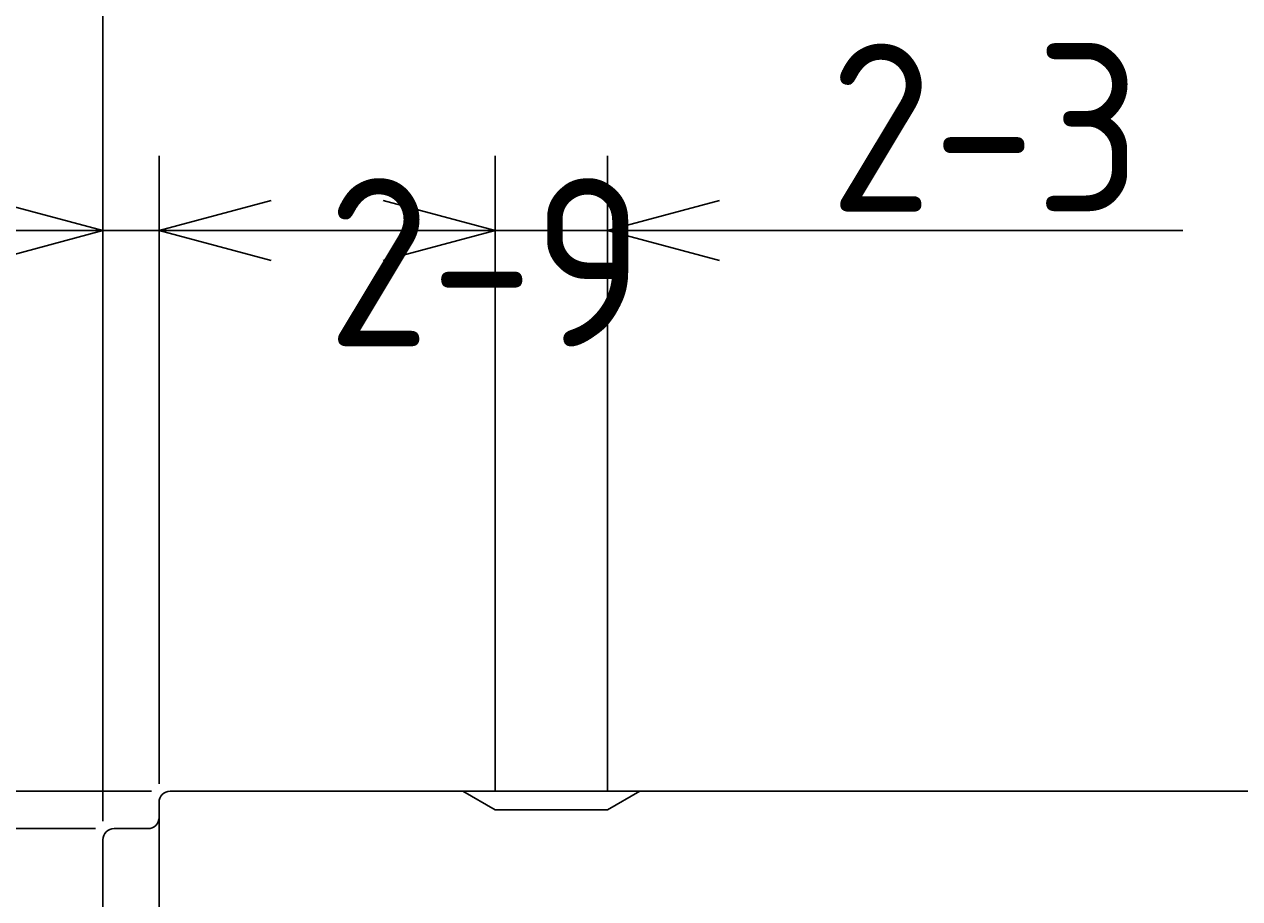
# Model space of a CAD drawing. Extents: x 55 to 297, y 73 to 146.
# Tile 3 of 7: x 83 to 115, y 102 to 126. Entities that reach past the tile are written whole.
import ezdxf

# ---------------------------------------------------------------- set-up
doc = ezdxf.new("R2010")
doc.units = 0
doc.header["$LTSCALE"] = 0.2
doc.layers.get('0').update_dxf_attribs({"linetype": 'CONTINUOUS'})
doc.layers.get('DEFPOINTS').update_dxf_attribs({"linetype": 'CONTINUOUS'})
doc.layers.add('18-0-CON', color=3, linetype='CONTINUOUS')
doc.layers.add('35-0-CON', color=7, linetype='CONTINUOUS')
doc.styles.add('DIMENSION', font='isocp.shx', dxfattribs={"bigfont": 'bigfont.shx'})
doc.dimstyles.get("Standard").update_dxf_attribs({"dimtxt": 0.18, "dimasz": 0.18, "dimexe": 0.18, "dimexo": 0.0625, "dimgap": 0.09, "dimtad": 0, "dimtih": 1, "dimtoh": 1, "dimzin": 0, "dimcen": 0.09, "dimazin": 3, "dimtfac": 1, "dimtofl": 0, "dimtmove": 0, "dimatfit": 3})

# ---------------------------------------------------------------- blocks, each defined once
blk = doc.blocks.new('_OPEN30')
at = {"color": 0, "linetype": 'BYBLOCK'}
for p, q in [((-1, 0.268), (0, 0)), ((0, 0), (-1, -0.268)), ((0, 0), (-1, 0))]:
    blk.add_line(p, q, dxfattribs=at)
blk = doc.blocks.new('*U83')
at = {"layer": '18-0-CON', "color": 161, "style": 'DIMENSION'}
blk.add_text('108', height=4.5, dxfattribs=at).set_placement((134.725, 130.5))
blk = doc.blocks.new('*D82')
at = {"layer": '18-0-CON', "color": 161}
for p, q in [((85, 104.2), (85, 132)), ((193, 105.493), (193, 132)), ((88, 130), (190, 130))]:
    blk.add_line(p, q, dxfattribs=at)
at = {"layer": 'DEFPOINTS', "color": 0}
for p in [(193, 130), (193, 104.993), (85, 103.7)]:
    blk.add_point(p, dxfattribs=at)
at = {"layer": '18-0-CON'}
blk.add_blockref('*U83', (0, 0), dxfattribs=at)
at = {"layer": '18-0-CON', "color": 161, "xscale": 3, "yscale": 3, "zscale": 3, "rotation": 180}
blk.add_blockref('_OPEN30', (85, 130), dxfattribs=at)
at = {"layer": '18-0-CON', "color": 161, "xscale": 3, "yscale": 3, "zscale": 3}
blk.add_blockref('_OPEN30', (193, 130), dxfattribs=at)
blk = doc.blocks.new('*U89')
at = {"layer": '18-0-CON', "color": 161, "style": 'DIMENSION'}
blk.add_text('(186)', height=4.5, dxfattribs=at).set_placement((171.925, 140.725))
blk = doc.blocks.new('*D88')
at = {"layer": '18-0-CON', "color": 161}
for p, q in [((85, 104.2), (85, 142)), ((271, 103.25), (271, 142)), ((268, 140), (88, 140))]:
    blk.add_line(p, q, dxfattribs=at)
at = {"layer": 'DEFPOINTS', "color": 0}
for p in [(85, 140), (85, 103.7), (271, 102.75)]:
    blk.add_point(p, dxfattribs=at)
at = {"layer": '18-0-CON'}
blk.add_blockref('*U89', (0, 0), dxfattribs=at)
at = {"layer": '18-0-CON', "color": 161, "xscale": 3, "yscale": 3, "zscale": 3, "rotation": 180}
blk.add_blockref('_OPEN30', (85, 140), dxfattribs=at)
at = {"layer": '18-0-CON', "color": 161, "xscale": 3, "yscale": 3, "zscale": 3}
blk.add_blockref('_OPEN30', (271, 140), dxfattribs=at)
blk = doc.blocks.new('*U91')
at = {"layer": '18-0-CON', "color": 161, "style": 'DIMENSION'}
blk.add_text('∅10', height=4.5, rotation=90, dxfattribs=at).set_placement((59.5, 95.273))
blk = doc.blocks.new('*D90')
at = {"layer": '18-0-CON', "color": 161}
for p, q in [((86.3, 105), (58, 105)), ((60, 102), (60, 98)), ((86.3, 95), (58, 95))]:
    blk.add_line(p, q, dxfattribs=at)
at = {"layer": 'DEFPOINTS', "color": 0}
for p in [(86.8, 105), (60, 95), (86.8, 95)]:
    blk.add_point(p, dxfattribs=at)
at = {"layer": '18-0-CON'}
blk.add_blockref('*U91', (0, 0), dxfattribs=at)
at = {"layer": '18-0-CON', "color": 161, "xscale": 3, "yscale": 3, "zscale": 3}
for p, rotation in [((60, 105), 90), ((60, 95), 270)]:
    blk.add_blockref('_OPEN30', p, dxfattribs=dict(at, rotation=rotation))
blk = doc.blocks.new('*U95')
at = {"layer": '18-0-CON', "color": 161, "style": 'DIMENSION'}
blk.add_text('∅8', height=4.5, rotation=90, dxfattribs=at).set_placement((69.5, 96.4))
blk = doc.blocks.new('*D94')
at = {"layer": '18-0-CON', "color": 161}
for p, q in [((84.8, 104), (68, 104)), ((70, 99), (70, 101)), ((84.8, 96), (68, 96))]:
    blk.add_line(p, q, dxfattribs=at)
at = {"layer": 'DEFPOINTS', "color": 0}
for p in [(70, 104), (85.3, 104), (85.3, 96)]:
    blk.add_point(p, dxfattribs=at)
at = {"layer": '18-0-CON'}
blk.add_blockref('*U95', (0, 0), dxfattribs=at)
at = {"layer": '18-0-CON', "color": 161, "xscale": 3, "yscale": 3, "zscale": 3}
for p, rotation in [((70, 104), 90), ((70, 96), 270)]:
    blk.add_blockref('_OPEN30', p, dxfattribs=dict(at, rotation=rotation))
blk = doc.blocks.new('*U155')
at = {"layer": '18-0-CON', "color": 161, "style": 'DIMENSION'}
blk.add_text('1.5', height=4.5, dxfattribs=at).set_placement((72.239, 120.5))
blk = doc.blocks.new('*D154')
at = {"layer": '18-0-CON', "color": 161}
for p, q in [((85, 104.2), (85, 122)), ((86.5, 105.2), (86.5, 122)), ((82, 120), (72.414, 120)), ((86.5, 120), (85, 120)), ((89.5, 120), (92.5, 120))]:
    blk.add_line(p, q, dxfattribs=at)
at = {"layer": 'DEFPOINTS', "color": 0}
for p in [(86.5, 120), (86.5, 104.7), (85, 103.7)]:
    blk.add_point(p, dxfattribs=at)
at = {"layer": '18-0-CON'}
blk.add_blockref('*U155', (0, 0), dxfattribs=at)
at = {"layer": '18-0-CON', "color": 161, "xscale": 3, "yscale": 3, "zscale": 3}
blk.add_blockref('_OPEN30', (85, 120), dxfattribs=at)
at = {"layer": '18-0-CON', "color": 161, "xscale": 3, "yscale": 3, "zscale": 3, "rotation": 180}
blk.add_blockref('_OPEN30', (86.5, 120), dxfattribs=at)
blk = doc.blocks.new('*D156')
at = {"layer": '18-0-CON', "color": 161}
for p, q in [((86.5, 105.2), (86.5, 122)), ((95.5, 105), (95.5, 122)), ((86.5, 120), (83.5, 120)), ((86.5, 120), (95.5, 120)), ((95.5, 120), (98.5, 120))]:
    blk.add_line(p, q, dxfattribs=at)
at = {"layer": 'DEFPOINTS', "color": 0}
for p in [(95.5, 120), (86.5, 104.7), (95.5, 104.5)]:
    blk.add_point(p, dxfattribs=at)
at = {"layer": '18-0-CON', "color": 161, "style": 'DIMENSION'}
blk.add_text('2-9', height=4.5, dxfattribs=at).set_placement((91, 116.9))
blk = doc.blocks.new('_NONE')
blk = doc.blocks.new('*U158')
at = {"layer": '18-0-CON', "color": 161, "style": 'DIMENSION'}
blk.add_text('2-3', height=4.5, dxfattribs=at).set_placement((104.439, 120.5))
blk = doc.blocks.new('*D157')
at = {"layer": '18-0-CON', "color": 161}
for p, q in [((95.5, 105), (95.5, 122)), ((98.5, 105), (98.5, 122)), ((92.5, 120), (89.5, 120)), ((95.5, 120), (98.5, 120)), ((101.5, 120), (113.901, 120))]:
    blk.add_line(p, q, dxfattribs=at)
at = {"layer": 'DEFPOINTS', "color": 0}
for p in [(98.5, 120), (95.5, 104.5), (98.5, 104.5)]:
    blk.add_point(p, dxfattribs=at)
at = {"layer": '18-0-CON'}
blk.add_blockref('*U158', (0, 0), dxfattribs=at)
at = {"layer": '18-0-CON', "color": 161, "xscale": 3, "yscale": 3, "zscale": 3}
blk.add_blockref('_OPEN30', (95.5, 120), dxfattribs=at)
at = {"layer": '18-0-CON', "color": 161, "xscale": 3, "yscale": 3, "zscale": 3, "rotation": 180}
blk.add_blockref('_OPEN30', (98.5, 120), dxfattribs=at)

msp = doc.modelspace()

# ---------------------------------------------------------------- linework, layer by layer
at = {"layer": '18-0-CON'}
msp.add_line((94.634, 105), (99.366, 105), dxfattribs=at)
at = {"layer": '35-0-CON'}
for p, q in [((86.8, 105), (94.634, 105)), ((95.5, 104.5), (94.634, 105)), ((99.366, 105), (98.5, 104.5)), ((99.366, 105), (192.5, 105)), ((86.5, 104.7), (86.5, 95.3)), ((98.5, 104.5), (95.5, 104.5)), ((85.3, 104), (86.2, 104)), ((85, 103.7), (85, 96.3))]:
    msp.add_line(p, q, dxfattribs=at)
for centre, start, end in [((86.8, 104.7), 90, 180), ((86.2, 104.3), 270, 0), ((85.3, 103.7), 90, 180)]:
    msp.add_arc(centre, 0.3, start, end, dxfattribs=at)

# ---------------------------------------------------------------- dimensions: what is measured, and where the dimension line sits
at = {"layer": '18-0-CON'}
for base, p1, p2, override, picture, middle in [((85, 140), (271, 102.75), (85, 103.7), {"dimscale": 1, "dimpost": '(<>)'}, '*D88', (178, 142.975)), ((193, 130), (85, 103.7), (193, 104.993), {"dimscale": 1}, '*D82', (139, 132.75)), ((86.5, 120), (85, 103.7), (86.5, 104.7), {"dimscale": 1, "dimjust": 1, "dimtol": 0, "dimtp": 0.1, "dimtm": 0}, '*D154', (75.707, 122.75)), ((98.5, 120), (95.5, 104.5), (98.5, 104.5), {"dimscale": 1, "dimpost": '2-<>', "dimtol": 0, "dimtp": 0.1, "dimtm": 0}, '*D157', (109.2, 122.75)), ((95.5, 120), (86.5, 104.7), (95.5, 104.5), {"dimscale": 1, "dimpost": '2-<>', "dimblk1": 'NONE', "dimblk2": 'NONE', "dimsah": 1, "dimtol": 0, "dimtp": 0.1, "dimtm": 0, "dimtix": 1}, '*D156', (91, 122.75))]:
    dim = msp.add_linear_dim(base=base, p1=p1, p2=p2, dimstyle='Standard', override=override, dxfattribs=at)
    dim.commit()
    dim.dimension.update_dxf_attribs({"geometry": picture, "text_midpoint": middle})
for base, p1, p2, override, picture, middle in [((60, 95), (86.8, 105), (86.8, 95), {"dimscale": 1, "dimpost": '%%c<>'}, '*D90', (57.25, 100)), ((70, 104), (85.3, 96), (85.3, 104), {"dimscale": 1, "dimpost": '%%c<>', "dimtol": 0, "dimtp": 0.1, "dimtm": 0}, '*D94', (67.25, 100))]:
    dim = msp.add_linear_dim(base=base, p1=p1, p2=p2, angle=90, dimstyle='Standard', override=override, dxfattribs=at)
    dim.commit()
    dim.dimension.update_dxf_attribs({"geometry": picture, "text_midpoint": middle})

doc.saveas('drawing.dxf')
